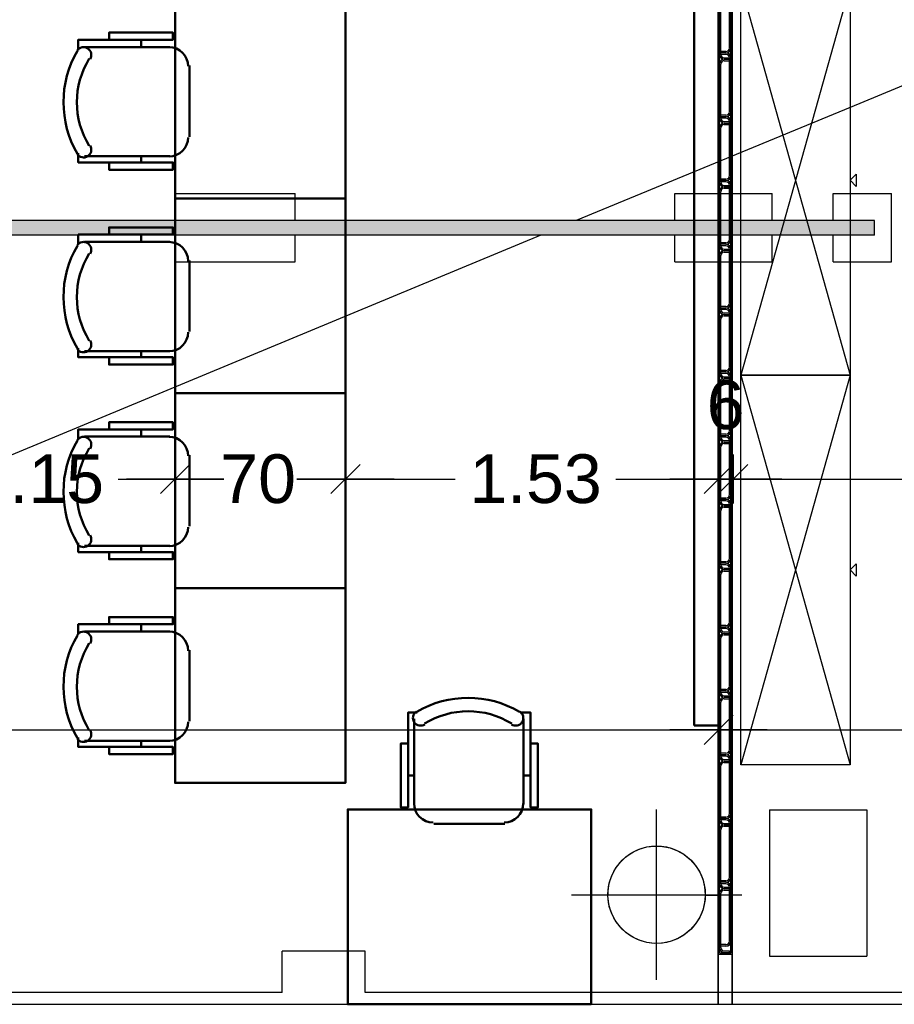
# Model space of a CAD drawing. Header units: metres. Extents: x -1 to 438, y -6 to 57.
# Tile 6 of 31: x 403.22 to 406.81, y 13.2 to 17.24. Entities that reach past the tile are written whole.
import ezdxf

# ---------------------------------------------------------------- set-up
doc = ezdxf.new("R2010")
doc.units = ezdxf.units.M
doc.header["$PDMODE"] = 65
doc.linetypes.add('CONTINUA', pattern=[0])
for name, color, linetype, lineweight in [('PB COTES', 7, 'CONTINUA', 25), ('PB LOCALS', 7, 'CONTINUA', 25), ('PB MOBLES', 7, 'CONTINUA', 25), ('PB MURS++', 7, 'CONTINUA', 25), ('PSC MURS ACTUAL', 7, 'CONTINUA', 25)]:
    doc.layers.add(name, color=color, linetype=linetype, lineweight=lineweight)
doc.styles.add('ARIAL', font='arial.ttf')
doc.dimstyles.new('DIMSTYLE_4', dxfattribs={"dimtxt": 0.2, "dimasz": 0.2, "dimexe": 0, "dimexo": 1e-06, "dimgap": 0.1, "dimtad": 0, "dimdec": 0, "dimlfac": 100, "dimrnd": 1, "dimzin": 4, "dimdsep": 46, "dimtxsty": 'ARIAL', "dimblk1": 'ALL_ML_STRICH', "dimblk2": 'ALL_ML_STRICH', "dimsah": 1, "dimcen": 0, "dimse1": 1, "dimse2": 1, "dimclrd": 2, "dimclre": 2, "dimclrt": 2, "dimadec": 0, "dimazin": 0, "dimtfac": 1, "dimtdec": 0, "dimtix": 1, "dimtmove": 2, "dimatfit": 3, "dimfxl": 0, "dimtzin": 0, "dimlwd": 0, "dimlwe": 35, "dimarcsym": 0})
doc.dimstyles.new('DIMSTYLE_5', dxfattribs={"dimtxt": 0.2, "dimasz": 0.2, "dimexe": 0, "dimexo": 1e-06, "dimgap": 0.1, "dimtad": 0, "dimrnd": 0.01, "dimzin": 4, "dimdsep": 46, "dimtxsty": 'ARIAL', "dimblk1": 'ALL_ML_STRICH', "dimblk2": 'ALL_ML_STRICH', "dimsah": 1, "dimcen": 0, "dimse1": 1, "dimse2": 1, "dimclrd": 2, "dimclre": 2, "dimclrt": 2, "dimadec": 0, "dimazin": 0, "dimtfac": 1, "dimtdec": 0, "dimtix": 1, "dimtmove": 2, "dimatfit": 3, "dimfxl": 0, "dimtzin": 0, "dimlwd": 0, "dimlwe": 35, "dimarcsym": 0})
doc.dimstyles.new('DIMSTYLE_7', dxfattribs={"dimtxt": 0.2, "dimasz": 0.2, "dimexe": 0, "dimexo": 1e-06, "dimgap": 0.1, "dimtad": 2, "dimdec": 0, "dimlfac": 100, "dimrnd": 1, "dimzin": 4, "dimdsep": 46, "dimtxsty": 'ARIAL', "dimblk1": 'ALL_ML_STRICH', "dimblk2": 'ALL_ML_STRICH', "dimsah": 1, "dimcen": 0, "dimse1": 1, "dimse2": 1, "dimclrd": 2, "dimclre": 2, "dimclrt": 2, "dimadec": 0, "dimazin": 0, "dimtfac": 1, "dimtdec": 0, "dimtix": 1, "dimtmove": 2, "dimatfit": 3, "dimfxl": 0, "dimtvp": 1.2, "dimtzin": 0, "dimlwd": 0, "dimlwe": 35, "dimarcsym": 0})

# ---------------------------------------------------------------- blocks, each defined once
blk = doc.blocks.new('OBJETO_COMPLEJO_1')
at = {"layer": 'PB MOBLES', "color": 202, "linetype": 'CONTINUA', "lineweight": 50, "transparency": 33554687}
for p, q in [((404.8406, 14.0218), (404.8406, 14.3732)), ((405.2893, 14.3732), (405.2893, 14.0218)), ((404.8152, 14.1404), (404.8406, 14.1404)), ((405.319, 14.1404), (405.2893, 14.1404)), ((405.2131, 13.9414), (404.9211, 13.9414))]:
    blk.add_line(p, q, dxfattribs=at)
for points in [[(404.8152, 14.2716), (404.7856, 14.2716), (404.7856, 14.0091), (404.8152, 14.0091), (404.8152, 14.3986), (404.8533, 14.3986)], [(404.8498, 14.403), (404.8449, 14.3989), (404.841, 14.3941), (404.8381, 14.3887), (404.8364, 14.3829), (404.8357, 14.3769), (404.8363, 14.3708), (404.838, 14.3649), (404.8409, 14.3592), (404.845, 14.3543), (404.8497, 14.3503), (404.8551, 14.3474), (404.8609, 14.3456), (404.8669, 14.3449), (404.873, 14.3453), (404.8789, 14.347), (404.8846, 14.3499)], [(405.2398, 14.3499), (405.2455, 14.347), (405.2515, 14.3453), (405.2576, 14.3449), (405.2636, 14.3456), (405.2694, 14.3474), (405.2747, 14.3503), (405.2795, 14.3543), (405.2835, 14.3592), (405.2865, 14.3649), (405.2882, 14.3708), (405.2887, 14.3769), (405.2881, 14.3829), (405.2863, 14.3887), (405.2835, 14.3941), (405.2796, 14.3989), (405.2746, 14.403)], [(405.319, 14.2716), (405.3486, 14.2716), (405.3486, 14.0091), (405.319, 14.0091), (405.319, 14.3986), (405.2766, 14.3986)], [(404.84, 14.0253), (404.8416, 14.0095), (404.8461, 13.9948), (404.8534, 13.9815), (404.8629, 13.9699), (404.8745, 13.9603), (404.8878, 13.9531), (404.9025, 13.9485), (404.9183, 13.9469)], [(405.2104, 13.9469), (405.2262, 13.9485), (405.2409, 13.9531), (405.2542, 13.9603), (405.2658, 13.9699), (405.2753, 13.9815), (405.2826, 13.9948), (405.2871, 14.0095), (405.2887, 14.0253)]]:
    blk.add_lwpolyline(points, dxfattribs=at)
blk.add_lwpolyline([(405.5677, 13.2006), (404.5677, 13.2006), (404.5677, 14.0007), (405.5677, 14.0007), (405.5677, 13.2006)], close=True, dxfattribs=at)
for centre, radius, start, end in [((405.0623, 14.0425), 0.4167, 59.5738, 120.4458), ((405.0623, 14.0636), 0.3405, 58.2581, 121.7649)]:
    blk.add_arc(centre, radius, start, end, dxfattribs=at)
blk = doc.blocks.new('OBJETO_COMPLEJO_6')
at = {"layer": 'PB MOBLES', "color": 202, "linetype": 'CONTINUA', "lineweight": 50, "transparency": 33554687}
for p, q in [((403.7185, 17.1613), (403.7185, 17.1317)), ((403.4857, 17.1317), (403.837, 17.1317)), ((403.9174, 17.0555), (403.9174, 16.7634)), ((403.837, 16.683), (403.4857, 16.683)), ((403.7185, 16.6576), (403.7185, 16.683))]:
    blk.add_line(p, q, dxfattribs=at)
blk.add_lwpolyline([(404.5582, 17.31), (404.5582, 16.51), (403.8582, 16.51), (403.8582, 17.31), (404.5582, 17.31)], close=True, dxfattribs=at)
for points in [[(403.5873, 17.1613), (403.5873, 17.191), (403.8497, 17.191), (403.8497, 17.1613), (403.4603, 17.1613), (403.4603, 17.119)], [(403.509, 17.0822), (403.5119, 17.0879), (403.5135, 17.0938), (403.514, 17.0999), (403.5133, 17.1059), (403.5115, 17.1117), (403.5086, 17.1171), (403.5046, 17.1218), (403.4996, 17.1259), (403.494, 17.1288), (403.488, 17.1305), (403.4819, 17.1311), (403.4759, 17.1304), (403.4701, 17.1287), (403.4647, 17.1258), (403.4599, 17.1219), (403.4559, 17.117)], [(403.9119, 17.0527), (403.9103, 17.0685), (403.9058, 17.0832), (403.8985, 17.0965), (403.889, 17.1081), (403.8774, 17.1177), (403.8641, 17.1249), (403.8494, 17.1295), (403.8336, 17.1311)], [(403.8336, 16.6823), (403.8494, 16.6839), (403.8641, 16.6885), (403.8774, 16.6957), (403.889, 16.7053), (403.8985, 16.7169), (403.9058, 16.7302), (403.9103, 16.7449), (403.9119, 16.7606)], [(403.4559, 16.6922), (403.4599, 16.6872), (403.4647, 16.6833), (403.4701, 16.6805), (403.4759, 16.6787), (403.4819, 16.6781), (403.488, 16.6786), (403.494, 16.6803), (403.4996, 16.6833), (403.5046, 16.6873), (403.5086, 16.6921), (403.5115, 16.6974), (403.5133, 16.7032), (403.514, 16.7092), (403.5135, 16.7153), (403.5119, 16.7213), (403.509, 16.727)], [(403.5873, 16.6576), (403.5873, 16.6279), (403.8497, 16.6279), (403.8497, 16.6576), (403.4603, 16.6576), (403.4603, 16.6957)]]:
    blk.add_lwpolyline(points, dxfattribs=at)
for centre, radius, start, end in [((403.8164, 16.9047), 0.4167, 149.5738, 210.4458), ((403.7952, 16.9047), 0.3405, 148.2581, 211.7649)]:
    blk.add_arc(centre, radius, start, end, dxfattribs=at)
blk = doc.blocks.new('OBJETO_COMPLEJO_7')
at = {"layer": 'PB MOBLES', "color": 202, "linetype": 'CONTINUA', "lineweight": 50, "transparency": 33554687}
for p, q in [((403.7185, 16.3613), (403.7185, 16.3317)), ((403.4857, 16.3317), (403.837, 16.3317)), ((403.9174, 16.2555), (403.9174, 15.9634)), ((403.837, 15.883), (403.4857, 15.883)), ((403.7185, 15.8576), (403.7185, 15.883))]:
    blk.add_line(p, q, dxfattribs=at)
blk.add_lwpolyline([(404.5582, 16.51), (404.5582, 15.71), (403.8582, 15.71), (403.8582, 16.51), (404.5582, 16.51)], close=True, dxfattribs=at)
for points in [[(403.5873, 16.3613), (403.5873, 16.391), (403.8497, 16.391), (403.8497, 16.3613), (403.4603, 16.3613), (403.4603, 16.319)], [(403.509, 16.2822), (403.5119, 16.2879), (403.5135, 16.2938), (403.514, 16.2999), (403.5133, 16.3059), (403.5115, 16.3117), (403.5086, 16.3171), (403.5046, 16.3218), (403.4996, 16.3259), (403.494, 16.3288), (403.488, 16.3305), (403.4819, 16.3311), (403.4759, 16.3304), (403.4701, 16.3287), (403.4647, 16.3258), (403.4599, 16.3219), (403.4559, 16.317)], [(403.9119, 16.2527), (403.9103, 16.2685), (403.9058, 16.2832), (403.8985, 16.2965), (403.889, 16.3081), (403.8774, 16.3177), (403.8641, 16.3249), (403.8494, 16.3295), (403.8336, 16.3311)], [(403.8336, 15.8823), (403.8494, 15.8839), (403.8641, 15.8885), (403.8774, 15.8957), (403.889, 15.9053), (403.8985, 15.9169), (403.9058, 15.9302), (403.9103, 15.9449), (403.9119, 15.9606)], [(403.4559, 15.8922), (403.4599, 15.8872), (403.4647, 15.8833), (403.4701, 15.8805), (403.4759, 15.8787), (403.4819, 15.8781), (403.488, 15.8786), (403.494, 15.8803), (403.4996, 15.8833), (403.5046, 15.8873), (403.5086, 15.8921), (403.5115, 15.8974), (403.5133, 15.9032), (403.514, 15.9092), (403.5135, 15.9153), (403.5119, 15.9213), (403.509, 15.927)], [(403.5873, 15.8576), (403.5873, 15.8279), (403.8497, 15.8279), (403.8497, 15.8576), (403.4603, 15.8576), (403.4603, 15.8957)]]:
    blk.add_lwpolyline(points, dxfattribs=at)
for centre, radius, start, end in [((403.8164, 16.1047), 0.4167, 149.5738, 210.4458), ((403.7952, 16.1047), 0.3405, 148.2581, 211.7649)]:
    blk.add_arc(centre, radius, start, end, dxfattribs=at)
blk = doc.blocks.new('OBJETO_COMPLEJO_8')
at = {"layer": 'PB MOBLES', "color": 202, "linetype": 'CONTINUA', "lineweight": 50, "transparency": 33554687}
for p, q in [((403.4857, 15.5317), (403.837, 15.5317)), ((403.7185, 15.5613), (403.7185, 15.5317)), ((403.9174, 15.4555), (403.9174, 15.1634)), ((403.837, 15.083), (403.4857, 15.083)), ((403.7185, 15.0576), (403.7185, 15.083))]:
    blk.add_line(p, q, dxfattribs=at)
blk.add_lwpolyline([(404.5582, 15.71), (404.5582, 14.91), (403.8582, 14.91), (403.8582, 15.71), (404.5582, 15.71)], close=True, dxfattribs=at)
for points in [[(403.5873, 15.5613), (403.5873, 15.591), (403.8497, 15.591), (403.8497, 15.5613), (403.4603, 15.5613), (403.4603, 15.519)], [(403.509, 15.4822), (403.5119, 15.4879), (403.5135, 15.4938), (403.514, 15.4999), (403.5133, 15.5059), (403.5115, 15.5117), (403.5086, 15.5171), (403.5046, 15.5218), (403.4996, 15.5259), (403.494, 15.5288), (403.488, 15.5305), (403.4819, 15.5311), (403.4759, 15.5304), (403.4701, 15.5287), (403.4647, 15.5258), (403.4599, 15.5219), (403.4559, 15.517)], [(403.9119, 15.4527), (403.9103, 15.4685), (403.9058, 15.4832), (403.8985, 15.4965), (403.889, 15.5081), (403.8774, 15.5177), (403.8641, 15.5249), (403.8494, 15.5295), (403.8336, 15.5311)], [(403.4559, 15.0922), (403.4599, 15.0872), (403.4647, 15.0833), (403.4701, 15.0805), (403.4759, 15.0787), (403.4819, 15.0781), (403.488, 15.0786), (403.494, 15.0803), (403.4996, 15.0833), (403.5046, 15.0873), (403.5086, 15.0921), (403.5115, 15.0974), (403.5133, 15.1032), (403.514, 15.1092), (403.5135, 15.1153), (403.5119, 15.1213), (403.509, 15.127)], [(403.8336, 15.0823), (403.8494, 15.0839), (403.8641, 15.0885), (403.8774, 15.0957), (403.889, 15.1053), (403.8985, 15.1169), (403.9058, 15.1302), (403.9103, 15.1449), (403.9119, 15.1606)], [(403.5873, 15.0576), (403.5873, 15.0279), (403.8497, 15.0279), (403.8497, 15.0576), (403.4603, 15.0576), (403.4603, 15.0957)]]:
    blk.add_lwpolyline(points, dxfattribs=at)
for centre, radius, start, end in [((403.8164, 15.3047), 0.4167, 149.5738, 210.4458), ((403.7952, 15.3047), 0.3405, 148.2581, 211.7649)]:
    blk.add_arc(centre, radius, start, end, dxfattribs=at)
blk = doc.blocks.new('OBJETO_COMPLEJO_9')
at = {"layer": 'PB MOBLES', "color": 202, "linetype": 'CONTINUA', "lineweight": 50, "transparency": 33554687}
for p, q in [((403.7185, 14.7613), (403.7185, 14.7317)), ((403.4857, 14.7317), (403.837, 14.7317)), ((403.9174, 14.6555), (403.9174, 14.3634)), ((403.837, 14.283), (403.4857, 14.283)), ((403.7185, 14.2576), (403.7185, 14.283))]:
    blk.add_line(p, q, dxfattribs=at)
blk.add_lwpolyline([(404.5582, 14.91), (404.5582, 14.11), (403.8582, 14.11), (403.8582, 14.91), (404.5582, 14.91)], close=True, dxfattribs=at)
for points in [[(403.5873, 14.7613), (403.5873, 14.791), (403.8497, 14.791), (403.8497, 14.7613), (403.4603, 14.7613), (403.4603, 14.719)], [(403.509, 14.6822), (403.5119, 14.6879), (403.5135, 14.6938), (403.514, 14.6999), (403.5133, 14.7059), (403.5115, 14.7117), (403.5086, 14.7171), (403.5046, 14.7218), (403.4996, 14.7259), (403.494, 14.7288), (403.488, 14.7305), (403.4819, 14.7311), (403.4759, 14.7304), (403.4701, 14.7287), (403.4647, 14.7258), (403.4599, 14.7219), (403.4559, 14.717)], [(403.9119, 14.6527), (403.9103, 14.6685), (403.9058, 14.6832), (403.8985, 14.6965), (403.889, 14.7081), (403.8774, 14.7177), (403.8641, 14.7249), (403.8494, 14.7295), (403.8336, 14.7311)], [(403.8336, 14.2823), (403.8494, 14.2839), (403.8641, 14.2885), (403.8774, 14.2957), (403.889, 14.3053), (403.8985, 14.3169), (403.9058, 14.3302), (403.9103, 14.3449), (403.9119, 14.3606)], [(403.4559, 14.2922), (403.4599, 14.2872), (403.4647, 14.2833), (403.4701, 14.2805), (403.4759, 14.2787), (403.4819, 14.2781), (403.488, 14.2786), (403.494, 14.2803), (403.4996, 14.2833), (403.5046, 14.2873), (403.5086, 14.2921), (403.5115, 14.2974), (403.5133, 14.3032), (403.514, 14.3092), (403.5135, 14.3153), (403.5119, 14.3213), (403.509, 14.327)], [(403.5873, 14.2576), (403.5873, 14.2279), (403.8497, 14.2279), (403.8497, 14.2576), (403.4603, 14.2576), (403.4603, 14.2957)]]:
    blk.add_lwpolyline(points, dxfattribs=at)
for centre, radius, start, end in [((403.8164, 14.5047), 0.4167, 149.5738, 210.4458), ((403.7952, 14.5047), 0.3405, 148.2581, 211.7649)]:
    blk.add_arc(centre, radius, start, end, dxfattribs=at)
blk = doc.blocks.new('ALL_ML_STRICH')
at = {"color": 0, "linetype": 'ByBlock', "lineweight": -2}
for p, q in [((0, -0.5), (0, 0.5)), ((-0.3, -0.3), (0.3, 0.3)), ((-1, 0), (0.5, 0))]:
    blk.add_line(p, q, dxfattribs=at)
blk = doc.blocks.new('*D140')
at = {"layer": 'DEFPOINTS', "color": 2, "linetype": 'CONTINUA', "lineweight": 35, "transparency": 33554687}
for p in [(398.9264, 14.3274), (398.9264, 13.2006), (406.0913, 13.2006)]:
    blk.add_point(p, dxfattribs=at)
at = {"layer": 'PB COTES', "color": 2, "linetype": 'CONTINUA', "lineweight": -2, "transparency": 33554687}
for p, q in [((398.9264, 14.3274), (402.1934, 14.3274)), ((402.8534, 14.3274), (406.0913, 14.3274))]:
    blk.add_line(p, q, dxfattribs=at)
at = {"layer": 'PB COTES', "color": 2, "linetype": 'CONTINUA', "lineweight": 35, "transparency": 33554687, "xscale": 0.2, "yscale": 0.2, "zscale": 0.2, "rotation": 180}
blk.add_blockref('ALL_ML_STRICH', (398.9264, 14.3274), dxfattribs=at)
at = {"layer": 'PB COTES', "color": 2, "linetype": 'CONTINUA', "lineweight": 35, "transparency": 33554687, "xscale": 0.2, "yscale": 0.2, "zscale": 0.2}
blk.add_blockref('ALL_ML_STRICH', (406.0913, 14.3274), dxfattribs=at)
at = {"layer": 'PB COTES', "color": 2, "linetype": 'CONTINUA', "lineweight": 35, "transparency": 33554687, "insert": (402.5234, 14.3274), "char_height": 0.2, "width": 0.8, "attachment_point": 5, "style": 'ARIAL'}
blk.add_mtext('\\A1;{\\A1;{7.16\\H0.132000;\\S^ ;}}', dxfattribs=at)
blk = doc.blocks.new('*D141')
at = {"layer": 'DEFPOINTS', "color": 2, "linetype": 'CONTINUA', "lineweight": 35, "transparency": 33554687}
for p in [(406.0913, 14.3274), (406.0913, 13.2006), (410.2764, 13.2006)]:
    blk.add_point(p, dxfattribs=at)
at = {"layer": 'PB COTES', "color": 2, "linetype": 'CONTINUA', "lineweight": -2, "transparency": 33554687}
for p, q in [((406.0913, 14.3274), (407.8681, 14.3274)), ((408.5281, 14.3274), (410.2764, 14.3274))]:
    blk.add_line(p, q, dxfattribs=at)
at = {"layer": 'PB COTES', "color": 2, "linetype": 'CONTINUA', "lineweight": 35, "transparency": 33554687, "xscale": 0.2, "yscale": 0.2, "zscale": 0.2, "rotation": 180}
blk.add_blockref('ALL_ML_STRICH', (406.0913, 14.3274), dxfattribs=at)
at = {"layer": 'PB COTES', "color": 2, "linetype": 'CONTINUA', "lineweight": 35, "transparency": 33554687, "xscale": 0.2, "yscale": 0.2, "zscale": 0.2}
blk.add_blockref('ALL_ML_STRICH', (410.2764, 14.3274), dxfattribs=at)
at = {"layer": 'PB COTES', "color": 2, "linetype": 'CONTINUA', "lineweight": 35, "transparency": 33554687, "insert": (408.1981, 14.3274), "char_height": 0.2, "width": 0.8, "attachment_point": 5, "style": 'ARIAL'}
blk.add_mtext('\\A1;{\\A1;{4.19\\H0.132000;\\S^ ;}}', dxfattribs=at)
blk = doc.blocks.new('*D167')
at = {"layer": 'DEFPOINTS', "color": 2, "linetype": 'CONTINUA', "lineweight": 35, "transparency": 33554687}
for p in [(402.7032, 15.3577), (402.7032, 15.14), (403.8582, 15.14)]:
    blk.add_point(p, dxfattribs=at)
at = {"layer": 'PB COTES', "color": 2, "linetype": 'CONTINUA', "lineweight": -2, "transparency": 33554687}
for p, q in [((402.7032, 15.3577), (402.9644, 15.3577)), ((403.6244, 15.3577), (403.8582, 15.3577))]:
    blk.add_line(p, q, dxfattribs=at)
at = {"layer": 'PB COTES', "color": 2, "linetype": 'CONTINUA', "lineweight": 35, "transparency": 33554687, "xscale": 0.2, "yscale": 0.2, "zscale": 0.2, "rotation": 180}
blk.add_blockref('ALL_ML_STRICH', (402.7032, 15.3577), dxfattribs=at)
at = {"layer": 'PB COTES', "color": 2, "linetype": 'CONTINUA', "lineweight": 35, "transparency": 33554687, "xscale": 0.2, "yscale": 0.2, "zscale": 0.2}
blk.add_blockref('ALL_ML_STRICH', (403.8582, 15.3577), dxfattribs=at)
at = {"layer": 'PB COTES', "color": 2, "linetype": 'CONTINUA', "lineweight": 35, "transparency": 33554687, "insert": (403.2944, 15.3577), "char_height": 0.2, "width": 0.8, "attachment_point": 5, "style": 'ARIAL'}
blk.add_mtext('\\A1;{\\A1;{1.15\\H0.132000;\\S^ ;}}', dxfattribs=at)
blk = doc.blocks.new('*D168')
at = {"layer": 'DEFPOINTS', "color": 2, "linetype": 'CONTINUA', "lineweight": 35, "transparency": 33554687}
for p in [(403.8582, 15.3577), (403.8582, 15.14), (404.5582, 15.14)]:
    blk.add_point(p, dxfattribs=at)
at = {"layer": 'PB COTES', "color": 2, "linetype": 'CONTINUA', "lineweight": -2, "transparency": 33554687}
for p, q in [((403.8582, 15.3577), (404.0095, 15.3577)), ((404.3895, 15.3577), (404.5582, 15.3577))]:
    blk.add_line(p, q, dxfattribs=at)
at = {"layer": 'PB COTES', "color": 2, "linetype": 'CONTINUA', "lineweight": 35, "transparency": 33554687, "xscale": 0.2, "yscale": 0.2, "zscale": 0.2, "rotation": 180}
blk.add_blockref('ALL_ML_STRICH', (403.8582, 15.3577), dxfattribs=at)
at = {"layer": 'PB COTES', "color": 2, "linetype": 'CONTINUA', "lineweight": 35, "transparency": 33554687, "xscale": 0.2, "yscale": 0.2, "zscale": 0.2}
blk.add_blockref('ALL_ML_STRICH', (404.5582, 15.3577), dxfattribs=at)
at = {"layer": 'PB COTES', "color": 2, "linetype": 'CONTINUA', "lineweight": 35, "transparency": 33554687, "insert": (404.1995, 15.3577), "char_height": 0.2, "width": 0.4, "attachment_point": 5, "style": 'ARIAL'}
blk.add_mtext('\\A1;{70}', dxfattribs=at)
blk = doc.blocks.new('*D169')
at = {"layer": 'DEFPOINTS', "color": 2, "linetype": 'CONTINUA', "lineweight": 35, "transparency": 33554687}
for p in [(406.0913, 17.2043), (404.5582, 15.3577), (404.5582, 15.14)]:
    blk.add_point(p, dxfattribs=at)
at = {"layer": 'PB COTES', "color": 2, "linetype": 'CONTINUA', "lineweight": -2, "transparency": 33554687}
for p, q in [((404.5582, 15.3577), (405.0092, 15.3577)), ((405.6692, 15.3577), (406.0913, 15.3577))]:
    blk.add_line(p, q, dxfattribs=at)
at = {"layer": 'PB COTES', "color": 2, "linetype": 'CONTINUA', "lineweight": 35, "transparency": 33554687, "xscale": 0.2, "yscale": 0.2, "zscale": 0.2, "rotation": 180}
blk.add_blockref('ALL_ML_STRICH', (404.5582, 15.3577), dxfattribs=at)
at = {"layer": 'PB COTES', "color": 2, "linetype": 'CONTINUA', "lineweight": 35, "transparency": 33554687, "xscale": 0.2, "yscale": 0.2, "zscale": 0.2}
blk.add_blockref('ALL_ML_STRICH', (406.0913, 15.3577), dxfattribs=at)
at = {"layer": 'PB COTES', "color": 2, "linetype": 'CONTINUA', "lineweight": 35, "transparency": 33554687, "insert": (405.3392, 15.3577), "char_height": 0.2, "width": 0.8, "attachment_point": 5, "style": 'ARIAL'}
blk.add_mtext('\\A1;{\\A1;{1.53\\H0.132000;\\S^ ;}}', dxfattribs=at)
blk = doc.blocks.new('*D170')
at = {"layer": 'DEFPOINTS', "color": 2, "linetype": 'CONTINUA', "lineweight": 35, "transparency": 33554687}
for p in [(406.0913, 17.2043), (406.0913, 15.3577), (406.1513, 13.5717)]:
    blk.add_point(p, dxfattribs=at)
at = {"layer": 'PB COTES', "color": 2, "linetype": 'CONTINUA', "lineweight": -2, "transparency": 33554687}
blk.add_line((406.0913, 15.3577), (406.1513, 15.3577), dxfattribs=at)
at = {"layer": 'PB COTES', "color": 2, "linetype": 'CONTINUA', "lineweight": 35, "transparency": 33554687, "xscale": 0.2, "yscale": 0.2, "zscale": 0.2}
blk.add_blockref('ALL_ML_STRICH', (406.1513, 15.3577), dxfattribs=at)
at = {"layer": 'PB COTES', "color": 2, "linetype": 'CONTINUA', "lineweight": 35, "transparency": 33554687, "xscale": 0.2, "yscale": 0.2, "zscale": 0.2, "rotation": 180}
blk.add_blockref('ALL_ML_STRICH', (406.0913, 15.3577), dxfattribs=at)
at = {"layer": 'PB COTES', "color": 2, "linetype": 'CONTINUA', "lineweight": 35, "transparency": 33554687, "insert": (406.12, 15.6611), "char_height": 0.2, "width": 0.2, "attachment_point": 5, "style": 'ARIAL'}
blk.add_mtext('\\A1;{6}', dxfattribs=at)
blk = doc.blocks.new('*D171')
at = {"layer": 'DEFPOINTS', "color": 2, "linetype": 'CONTINUA', "lineweight": 35, "transparency": 33554687}
for p in [(410.2764, 16.6826), (406.1513, 15.3577), (406.1513, 13.5717)]:
    blk.add_point(p, dxfattribs=at)
at = {"layer": 'PB COTES', "color": 2, "linetype": 'CONTINUA', "lineweight": -2, "transparency": 33554687}
for p, q in [((406.1513, 15.3577), (407.8983, 15.3577)), ((408.5583, 15.3577), (410.2764, 15.3577))]:
    blk.add_line(p, q, dxfattribs=at)
at = {"layer": 'PB COTES', "color": 2, "linetype": 'CONTINUA', "lineweight": 35, "transparency": 33554687, "xscale": 0.2, "yscale": 0.2, "zscale": 0.2, "rotation": 180}
blk.add_blockref('ALL_ML_STRICH', (406.1513, 15.3577), dxfattribs=at)
at = {"layer": 'PB COTES', "color": 2, "linetype": 'CONTINUA', "lineweight": 35, "transparency": 33554687, "xscale": 0.2, "yscale": 0.2, "zscale": 0.2}
blk.add_blockref('ALL_ML_STRICH', (410.2764, 15.3577), dxfattribs=at)
at = {"layer": 'PB COTES', "color": 2, "linetype": 'CONTINUA', "lineweight": 35, "transparency": 33554687, "insert": (408.2283, 15.3577), "char_height": 0.2, "width": 0.8, "attachment_point": 5, "style": 'ARIAL'}
blk.add_mtext('\\A1;{\\A1;{4.13\\H0.132000;\\S^ ;}}', dxfattribs=at)

msp = doc.modelspace()

# ---------------------------------------------------------------- hatches: boundary and pattern name
at = {"layer": 'PSC MURS ACTUAL', "transparency": 33554687}
msp.add_hatch(color=41, dxfattribs=at).paths.add_polyline_path([(406.45468, 25.19859), (400.49581, 25.19859), (398.74487, 16.35959), (406.73134, 16.35959), (406.73134, 16.41959), (398.81807, 16.41959), (400.54513, 25.13859), (406.45468, 25.13859)])

# ---------------------------------------------------------------- linework, layer by layer
at = {"layer": 'PB LOCALS', "color": 7, "linetype": 'CONTINUA', "lineweight": 25, "transparency": 33554687}
for p, q in [((406.08945, 13.65078), (406.08945, 19.21491)), ((406.14645, 19.20854), (406.14645, 13.20078)), ((405.73645, 13.82398), (405.76553, 13.83778)), ((405.76553, 13.83778), (405.79644, 13.84674)), ((405.79644, 13.84674), (405.8284, 13.85062)), ((405.8284, 13.85062), (405.86056, 13.84932)), ((405.86056, 13.84932), (405.89209, 13.84288)), ((405.89209, 13.84288), (405.92219, 13.83147)), ((405.92219, 13.83147), (405.95006, 13.81538)), ((405.68675, 13.7834), (405.70996, 13.8057)), ((405.70996, 13.8057), (405.73645, 13.82398)), ((405.95006, 13.81538), (405.97499, 13.79502)), ((405.97499, 13.79502), (405.99634, 13.77093)), ((405.65245, 13.72917), (405.66741, 13.75767)), ((405.66741, 13.75767), (405.68675, 13.7834)), ((405.99634, 13.77093), (406.01354, 13.74372)), ((405.64226, 13.69864), (405.65245, 13.72917)), ((406.01354, 13.74372), (406.02616, 13.71411)), ((406.02616, 13.71411), (406.03386, 13.68286)), ((405.6371, 13.66687), (405.64226, 13.69864)), ((405.6371, 13.65078), (405.6371, 13.66687)), ((406.03386, 13.68286), (406.03645, 13.65078)), ((405.6366, 13.64302), (405.6366, 13.65078)), ((405.6366, 13.65078), (405.6371, 13.65078)), ((405.6371, 13.63662), (405.6366, 13.64302)), ((405.63725, 13.63469), (405.6371, 13.63662)), ((405.64226, 13.60292), (405.6371, 13.63469)), ((405.6371, 13.63469), (405.63725, 13.63469)), ((406.03609, 13.64638), (406.03386, 13.6187)), ((406.08945, 13.64794), (406.03609, 13.64638)), ((406.03645, 13.65078), (406.08945, 13.65078)), ((406.08945, 13.20078), (406.08945, 13.64794)), ((405.65245, 13.57239), (405.64226, 13.60292)), ((406.02616, 13.58745), (406.01354, 13.55783)), ((406.03386, 13.6187), (406.02616, 13.58745)), ((405.66741, 13.54389), (405.65245, 13.57239)), ((406.01354, 13.55783), (405.99634, 13.53063)), ((405.68675, 13.51815), (405.66741, 13.54389)), ((405.70996, 13.49586), (405.68675, 13.51815)), ((405.97499, 13.50654), (405.95006, 13.48618)), ((405.99634, 13.53063), (405.97499, 13.50654)), ((405.73645, 13.47757), (405.70996, 13.49586)), ((405.76553, 13.46378), (405.73645, 13.47757)), ((405.92219, 13.47009), (405.89209, 13.45868)), ((405.95006, 13.48618), (405.92219, 13.47009)), ((405.79644, 13.45482), (405.76553, 13.46378)), ((405.8284, 13.45094), (405.79644, 13.45482)), ((405.86056, 13.45224), (405.8284, 13.45094)), ((405.89209, 13.45868), (405.86056, 13.45224)), ((398.92645, 13.20078), (406.08945, 13.20078)), ((406.14645, 13.20078), (410.27645, 13.20078))]:
    msp.add_line(p, q, dxfattribs=at)
at = {"layer": 'PB MOBLES', "linetype": 'CONTINUA', "transparency": 33554687}
for p, q in [((406.18205, 17.38438), (406.63205, 15.78438)), ((406.18205, 15.78438), (406.63205, 14.18438))]:
    msp.add_line(p, q, dxfattribs=at)
at = {"layer": 'PB MOBLES', "transparency": 33554687}
for p, q in [((406.63205, 17.38438), (406.18205, 15.78438)), ((406.63205, 15.78438), (406.18205, 14.18438)), ((406.30032, 13.99882), (406.30032, 13.39882)), ((406.30032, 13.99882), (406.70032, 13.99882)), ((406.70032, 13.99882), (406.70032, 13.39882)), ((406.30032, 13.39882), (406.70032, 13.39882))]:
    msp.add_line(p, q, dxfattribs=at)
at = {"layer": 'PB MOBLES', "color": 202, "linetype": 'CONTINUA', "lineweight": 50, "transparency": 33554687}
for p, q in [((405.99127, 14.34586), (405.99127, 17.33565)), ((406.09127, 14.34586), (405.99127, 14.34586))]:
    msp.add_line(p, q, dxfattribs=at)
at = {"layer": 'PB MOBLES', "color": 180, "linetype": 'CONTINUA', "transparency": 33554687}
for points in [[(406.63205, 17.38438), (406.63205, 15.78438), (406.18205, 15.78438), (406.18205, 17.38438), (406.63205, 17.38438)], [(406.63205, 16.58438), (406.65705, 16.60938), (406.65705, 16.55938), (406.63205, 16.58438)], [(406.63205, 15.78438), (406.63205, 14.18438), (406.18205, 14.18438), (406.18205, 15.78438), (406.63205, 15.78438)], [(406.63205, 14.98438), (406.65705, 15.00938), (406.65705, 14.95938), (406.63205, 14.98438)]]:
    msp.add_lwpolyline(points, close=True, dxfattribs=at)
at = {"layer": 'PB MURS++', "color": 7, "linetype": 'CONTINUA', "lineweight": 25, "transparency": 33554687}
for p, q in [((406.08945, 13.20078), (406.08945, 19.21658)), ((406.14645, 13.20078), (406.14645, 19.20854)), ((406.09445, 13.4115), (406.09445, 19.20354)), ((406.14145, 13.4115), (406.14145, 19.20354)), ((405.83645, 13.30078), (405.83645, 14.00078)), ((405.48645, 13.65078), (406.18645, 13.65078)), ((406.08945, 13.4365), (406.09445, 13.4365)), ((406.08945, 13.43251), (406.08945, 13.20078)), ((406.14145, 13.4365), (406.14645, 13.4365)), ((406.14645, 13.43251), (406.14645, 13.20078)), ((406.08945, 13.4065), (406.14645, 13.4065)), ((406.09445, 13.4115), (406.14145, 13.4115)), ((391.69645, 13.20078), (410.27645, 13.20078))]:
    msp.add_line(p, q, dxfattribs=at)
at = {"layer": 'PB MURS++', "color": 180, "transparency": 33554687}
for p, q in [((406.13545, 17.12754), (406.13545, 17.34954)), ((406.14145, 17.12754), (406.14145, 17.34954)), ((406.09445, 17.10154), (406.09445, 17.32354)), ((406.10045, 17.10154), (406.10045, 17.32354)), ((406.10045, 17.10754), (406.10045, 17.11354)), ((406.12145, 17.11354), (406.10045, 17.11354)), ((406.12145, 17.10754), (406.10045, 17.10754)), ((406.10045, 17.10154), (406.10045, 17.10754)), ((406.12145, 17.10754), (406.10045, 17.10754)), ((406.12145, 17.10154), (406.10045, 17.10154)), ((406.11445, 17.08754), (406.13545, 17.08754)), ((406.11445, 17.08154), (406.13545, 17.08154)), ((406.11445, 17.08154), (406.13545, 17.08154)), ((406.11445, 17.07554), (406.13545, 17.07554)), ((406.13545, 17.08154), (406.13545, 17.08754)), ((406.13545, 16.86554), (406.13545, 17.08754)), ((406.13545, 17.07554), (406.13545, 17.08154)), ((406.14145, 16.86554), (406.14145, 17.08754)), ((406.09445, 16.83954), (406.09445, 17.06154)), ((406.10045, 16.83954), (406.10045, 17.06154)), ((406.10045, 16.84554), (406.10045, 16.85154)), ((406.12145, 16.85154), (406.10045, 16.85154)), ((406.12145, 16.84554), (406.10045, 16.84554)), ((406.10045, 16.83954), (406.10045, 16.84554)), ((406.12145, 16.84554), (406.10045, 16.84554)), ((406.12145, 16.83954), (406.10045, 16.83954)), ((406.11445, 16.82554), (406.13545, 16.82554)), ((406.13545, 16.81954), (406.13545, 16.82554)), ((406.13545, 16.60354), (406.13545, 16.82554)), ((406.14145, 16.60354), (406.14145, 16.82554)), ((406.09445, 16.57754), (406.09445, 16.79954)), ((406.10045, 16.57754), (406.10045, 16.79954)), ((406.11445, 16.81954), (406.13545, 16.81954)), ((406.11445, 16.81954), (406.13545, 16.81954)), ((406.11445, 16.81354), (406.13545, 16.81354)), ((406.13545, 16.81354), (406.13545, 16.81954)), ((406.10045, 16.58354), (406.10045, 16.58954)), ((406.12145, 16.58954), (406.10045, 16.58954)), ((406.12145, 16.58354), (406.10045, 16.58354)), ((406.10045, 16.57754), (406.10045, 16.58354)), ((406.12145, 16.58354), (406.10045, 16.58354)), ((406.12145, 16.57754), (406.10045, 16.57754)), ((406.09445, 16.31554), (406.09445, 16.53754)), ((406.10045, 16.31554), (406.10045, 16.53754)), ((406.11445, 16.56354), (406.13545, 16.56354)), ((406.11445, 16.55754), (406.13545, 16.55754)), ((406.11445, 16.55754), (406.13545, 16.55754)), ((406.11445, 16.55154), (406.13545, 16.55154)), ((406.13545, 16.55754), (406.13545, 16.56354)), ((406.13545, 16.34154), (406.13545, 16.56354)), ((406.13545, 16.55154), (406.13545, 16.55754)), ((406.14145, 16.34154), (406.14145, 16.56354)), ((406.10045, 16.32154), (406.10045, 16.32754)), ((406.12145, 16.32754), (406.10045, 16.32754)), ((406.12145, 16.32154), (406.10045, 16.32154)), ((406.10045, 16.31554), (406.10045, 16.32154)), ((406.12145, 16.32154), (406.10045, 16.32154)), ((406.12145, 16.31554), (406.10045, 16.31554)), ((406.11445, 16.30154), (406.13545, 16.30154)), ((406.11445, 16.29554), (406.13545, 16.29554)), ((406.11445, 16.29554), (406.13545, 16.29554)), ((406.13545, 16.29554), (406.13545, 16.30154)), ((406.13545, 16.07954), (406.13545, 16.30154)), ((406.13545, 16.28954), (406.13545, 16.29554)), ((406.14145, 16.07954), (406.14145, 16.30154)), ((406.09445, 16.05354), (406.09445, 16.27554)), ((406.10045, 16.05354), (406.10045, 16.27554)), ((406.11445, 16.28954), (406.13545, 16.28954)), ((406.10045, 16.05954), (406.10045, 16.06554)), ((406.12145, 16.06554), (406.10045, 16.06554)), ((406.12145, 16.05954), (406.10045, 16.05954)), ((406.10045, 16.05354), (406.10045, 16.05954)), ((406.12145, 16.05954), (406.10045, 16.05954)), ((406.12145, 16.05354), (406.10045, 16.05354)), ((406.09445, 15.79154), (406.09445, 16.01354)), ((406.10045, 15.79154), (406.10045, 16.01354)), ((406.11445, 16.03954), (406.13545, 16.03954)), ((406.11445, 16.03354), (406.13545, 16.03354)), ((406.11445, 16.03354), (406.13545, 16.03354)), ((406.11445, 16.02754), (406.13545, 16.02754)), ((406.13545, 16.03354), (406.13545, 16.03954)), ((406.13545, 15.81754), (406.13545, 16.03954)), ((406.13545, 16.02754), (406.13545, 16.03354)), ((406.14145, 15.81754), (406.14145, 16.03954)), ((406.10045, 15.79754), (406.10045, 15.80354)), ((406.12145, 15.80354), (406.10045, 15.80354)), ((406.12145, 15.79754), (406.10045, 15.79754)), ((406.10045, 15.79154), (406.10045, 15.79754)), ((406.12145, 15.79754), (406.10045, 15.79754)), ((406.12145, 15.79154), (406.10045, 15.79154)), ((406.11445, 15.77754), (406.13545, 15.77754)), ((406.11445, 15.77154), (406.13545, 15.77154)), ((406.11445, 15.77154), (406.13545, 15.77154)), ((406.13545, 15.77154), (406.13545, 15.77754)), ((406.13545, 15.55554), (406.13545, 15.77754)), ((406.13545, 15.76554), (406.13545, 15.77154)), ((406.14145, 15.55554), (406.14145, 15.77754)), ((406.09445, 15.52954), (406.09445, 15.75154)), ((406.10045, 15.52954), (406.10045, 15.75154)), ((406.11445, 15.76554), (406.13545, 15.76554)), ((406.10045, 15.53554), (406.10045, 15.54154)), ((406.12145, 15.54154), (406.10045, 15.54154)), ((406.12145, 15.53554), (406.10045, 15.53554)), ((406.10045, 15.52954), (406.10045, 15.53554)), ((406.12145, 15.53554), (406.10045, 15.53554)), ((406.12145, 15.52954), (406.10045, 15.52954)), ((406.09445, 15.26754), (406.09445, 15.48954)), ((406.10045, 15.26754), (406.10045, 15.48954)), ((406.11445, 15.51554), (406.13545, 15.51554)), ((406.11445, 15.50954), (406.13545, 15.50954)), ((406.11445, 15.50954), (406.13545, 15.50954)), ((406.11445, 15.50354), (406.13545, 15.50354)), ((406.13545, 15.50954), (406.13545, 15.51554)), ((406.13545, 15.29354), (406.13545, 15.51554)), ((406.13545, 15.50354), (406.13545, 15.50954)), ((406.14145, 15.29354), (406.14145, 15.51554)), ((406.10045, 15.27354), (406.10045, 15.27954)), ((406.12145, 15.27954), (406.10045, 15.27954)), ((406.12145, 15.27354), (406.10045, 15.27354)), ((406.10045, 15.26754), (406.10045, 15.27354)), ((406.12145, 15.27354), (406.10045, 15.27354)), ((406.12145, 15.26754), (406.10045, 15.26754)), ((406.11445, 15.25354), (406.13545, 15.25354)), ((406.11445, 15.24754), (406.13545, 15.24754)), ((406.11445, 15.24754), (406.13545, 15.24754)), ((406.13545, 15.24754), (406.13545, 15.25354)), ((406.13545, 15.03154), (406.13545, 15.25354)), ((406.13545, 15.24154), (406.13545, 15.24754)), ((406.14145, 15.03154), (406.14145, 15.25354)), ((406.09445, 15.00554), (406.09445, 15.22754)), ((406.10045, 15.00554), (406.10045, 15.22754)), ((406.11445, 15.24154), (406.13545, 15.24154)), ((406.10045, 15.01154), (406.10045, 15.01754)), ((406.12145, 15.01754), (406.10045, 15.01754)), ((406.12145, 15.01154), (406.10045, 15.01154)), ((406.10045, 15.00554), (406.10045, 15.01154)), ((406.12145, 15.01154), (406.10045, 15.01154)), ((406.12145, 15.00554), (406.10045, 15.00554)), ((406.09445, 14.74354), (406.09445, 14.96554)), ((406.10045, 14.74354), (406.10045, 14.96554)), ((406.11445, 14.99154), (406.13545, 14.99154)), ((406.11445, 14.98554), (406.13545, 14.98554)), ((406.11445, 14.98554), (406.13545, 14.98554)), ((406.11445, 14.97954), (406.13545, 14.97954)), ((406.13545, 14.98554), (406.13545, 14.99154)), ((406.13545, 14.76954), (406.13545, 14.99154)), ((406.13545, 14.97954), (406.13545, 14.98554)), ((406.14145, 14.76954), (406.14145, 14.99154)), ((406.10045, 14.74954), (406.10045, 14.75554)), ((406.12145, 14.75554), (406.10045, 14.75554)), ((406.12145, 14.74954), (406.10045, 14.74954)), ((406.10045, 14.74354), (406.10045, 14.74954)), ((406.12145, 14.74954), (406.10045, 14.74954)), ((406.12145, 14.74354), (406.10045, 14.74354)), ((406.11445, 14.72954), (406.13545, 14.72954)), ((406.11445, 14.72354), (406.13545, 14.72354)), ((406.11445, 14.72354), (406.13545, 14.72354)), ((406.11445, 14.71754), (406.13545, 14.71754)), ((406.13545, 14.72354), (406.13545, 14.72954)), ((406.13545, 14.50754), (406.13545, 14.72954)), ((406.13545, 14.71754), (406.13545, 14.72354)), ((406.14145, 14.50754), (406.14145, 14.72954)), ((406.09445, 14.48154), (406.09445, 14.70354)), ((406.10045, 14.48154), (406.10045, 14.70354)), ((406.10045, 14.48754), (406.10045, 14.49354)), ((406.12145, 14.49354), (406.10045, 14.49354)), ((406.12145, 14.48754), (406.10045, 14.48754)), ((406.10045, 14.48154), (406.10045, 14.48754)), ((406.12145, 14.48754), (406.10045, 14.48754)), ((406.12145, 14.48154), (406.10045, 14.48154)), ((406.09445, 14.21954), (406.09445, 14.44154)), ((406.10045, 14.21954), (406.10045, 14.44154)), ((406.11445, 14.46754), (406.13545, 14.46754)), ((406.11445, 14.46154), (406.13545, 14.46154)), ((406.11445, 14.46154), (406.13545, 14.46154)), ((406.11445, 14.45554), (406.13545, 14.45554)), ((406.13545, 14.46154), (406.13545, 14.46754)), ((406.13545, 14.24554), (406.13545, 14.46754)), ((406.13545, 14.45554), (406.13545, 14.46154)), ((406.14145, 14.24554), (406.14145, 14.46754)), ((406.10045, 14.22554), (406.10045, 14.23154)), ((406.12145, 14.23154), (406.10045, 14.23154)), ((406.12145, 14.22554), (406.10045, 14.22554)), ((406.10045, 14.21954), (406.10045, 14.22554)), ((406.12145, 14.22554), (406.10045, 14.22554)), ((406.12145, 14.21954), (406.10045, 14.21954)), ((406.11445, 14.20554), (406.13545, 14.20554)), ((406.11445, 14.19954), (406.13545, 14.19954)), ((406.11445, 14.19954), (406.13545, 14.19954)), ((406.11445, 14.19354), (406.13545, 14.19354)), ((406.13545, 14.19954), (406.13545, 14.20554)), ((406.13545, 13.98354), (406.13545, 14.20554)), ((406.13545, 14.19354), (406.13545, 14.19954)), ((406.14145, 13.98354), (406.14145, 14.20554)), ((406.09445, 13.95754), (406.09445, 14.17954)), ((406.10045, 13.95754), (406.10045, 14.17954)), ((406.10045, 13.96354), (406.10045, 13.96954)), ((406.12145, 13.96954), (406.10045, 13.96954)), ((406.12145, 13.96354), (406.10045, 13.96354)), ((406.10045, 13.95754), (406.10045, 13.96354)), ((406.12145, 13.96354), (406.10045, 13.96354)), ((406.12145, 13.95754), (406.10045, 13.95754)), ((406.09445, 13.69554), (406.09445, 13.91754)), ((406.10045, 13.69554), (406.10045, 13.91754)), ((406.11445, 13.94354), (406.13545, 13.94354)), ((406.11445, 13.93754), (406.13545, 13.93754)), ((406.11445, 13.93754), (406.13545, 13.93754)), ((406.11445, 13.93154), (406.13545, 13.93154)), ((406.13545, 13.93754), (406.13545, 13.94354)), ((406.13545, 13.72154), (406.13545, 13.94354)), ((406.13545, 13.93154), (406.13545, 13.93754)), ((406.14145, 13.72154), (406.14145, 13.94354)), ((406.10045, 13.70154), (406.10045, 13.70754)), ((406.12145, 13.70754), (406.10045, 13.70754)), ((406.12145, 13.70154), (406.10045, 13.70154)), ((406.10045, 13.69554), (406.10045, 13.70154)), ((406.12145, 13.70154), (406.10045, 13.70154)), ((406.12145, 13.69554), (406.10045, 13.69554)), ((406.11445, 13.68154), (406.13545, 13.68154)), ((406.11445, 13.67554), (406.13545, 13.67554)), ((406.11445, 13.67554), (406.13545, 13.67554)), ((406.11445, 13.66954), (406.13545, 13.66954)), ((406.13545, 13.67554), (406.13545, 13.68154)), ((406.13545, 13.45954), (406.13545, 13.68154)), ((406.13545, 13.66954), (406.13545, 13.67554)), ((406.14145, 13.45954), (406.14145, 13.68154)), ((406.09445, 13.43354), (406.09445, 13.65554)), ((406.10045, 13.43354), (406.10045, 13.65554)), ((406.10045, 13.43954), (406.10045, 13.44554)), ((406.12145, 13.44554), (406.10045, 13.44554)), ((406.12145, 13.43954), (406.10045, 13.43954)), ((406.11445, 13.41954), (406.13545, 13.41954)), ((406.11445, 13.41354), (406.13545, 13.41354)), ((406.13545, 13.41354), (406.13545, 13.41954))]:
    msp.add_line(p, q, dxfattribs=at)
at = {"layer": 'PB MURS++', "color": 7, "linetype": 'CONTINUA', "lineweight": 25, "transparency": 33554687}
msp.add_circle((405.83645, 13.65078), 0.2, dxfattribs=at)
at = {"layer": 'PB MURS++', "color": 180, "transparency": 33554687}
for centre, radius, start, end in [((406.12145, 17.12754), 0.014, 270, 0), ((406.12145, 17.12754), 0.02, 270, 0), ((406.12145, 17.08754), 0.02, 0, 90), ((406.11445, 17.10154), 0.02, 180, 270), ((406.11445, 17.06154), 0.02, 90, 180), ((406.11445, 17.10154), 0.014, 180, 270), ((406.11445, 17.06154), 0.014, 90, 180), ((406.12145, 17.08754), 0.014, 0, 90), ((406.12145, 16.86554), 0.014, 270, 0), ((406.12145, 16.86554), 0.02, 270, 0), ((406.11445, 16.83954), 0.02, 180, 270), ((406.11445, 16.83954), 0.014, 180, 270), ((406.12145, 16.82554), 0.02, 0, 90), ((406.12145, 16.82554), 0.014, 0, 90), ((406.11445, 16.79954), 0.02, 90, 180), ((406.11445, 16.79954), 0.014, 90, 180), ((406.11445, 16.57754), 0.02, 180, 270), ((406.11445, 16.57754), 0.014, 180, 270), ((406.12145, 16.60354), 0.014, 270, 0), ((406.12145, 16.60354), 0.02, 270, 0), ((406.12145, 16.56354), 0.02, 0, 90), ((406.12145, 16.56354), 0.014, 0, 90), ((406.11445, 16.53754), 0.02, 90, 180), ((406.11445, 16.53754), 0.014, 90, 180), ((406.12145, 16.34154), 0.014, 270, 0), ((406.12145, 16.34154), 0.02, 270, 0), ((406.11445, 16.31554), 0.02, 180, 270), ((406.11445, 16.27554), 0.02, 90, 180), ((406.11445, 16.31554), 0.014, 180, 270), ((406.12145, 16.30154), 0.02, 0, 90), ((406.12145, 16.30154), 0.014, 0, 90), ((406.11445, 16.27554), 0.014, 90, 180), ((406.11445, 16.05354), 0.02, 180, 270), ((406.11445, 16.05354), 0.014, 180, 270), ((406.12145, 16.07954), 0.014, 270, 0), ((406.12145, 16.07954), 0.02, 270, 0), ((406.12145, 16.03954), 0.02, 0, 90), ((406.12145, 16.03954), 0.014, 0, 90), ((406.11445, 16.01354), 0.02, 90, 180), ((406.11445, 16.01354), 0.014, 90, 180), ((406.12145, 15.81754), 0.014, 270, 0), ((406.12145, 15.81754), 0.02, 270, 0), ((406.11445, 15.79154), 0.02, 180, 270), ((406.11445, 15.75154), 0.02, 90, 180), ((406.11445, 15.79154), 0.014, 180, 270), ((406.12145, 15.77754), 0.02, 0, 90), ((406.12145, 15.77754), 0.014, 0, 90), ((406.11445, 15.75154), 0.014, 90, 180), ((406.11445, 15.52954), 0.02, 180, 270), ((406.11445, 15.52954), 0.014, 180, 270), ((406.12145, 15.55554), 0.014, 270, 0), ((406.12145, 15.55554), 0.02, 270, 0), ((406.12145, 15.51554), 0.02, 0, 90), ((406.12145, 15.51554), 0.014, 0, 90), ((406.11445, 15.48954), 0.02, 90, 180), ((406.11445, 15.48954), 0.014, 90, 180), ((406.12145, 15.29354), 0.014, 270, 0), ((406.12145, 15.29354), 0.02, 270, 0), ((406.11445, 15.26754), 0.02, 180, 270), ((406.11445, 15.22754), 0.02, 90, 180), ((406.11445, 15.26754), 0.014, 180, 270), ((406.12145, 15.25354), 0.02, 0, 90), ((406.12145, 15.25354), 0.014, 0, 90), ((406.11445, 15.22754), 0.014, 90, 180), ((406.11445, 15.00554), 0.02, 180, 270), ((406.11445, 15.00554), 0.014, 180, 270), ((406.12145, 15.03154), 0.014, 270, 0), ((406.12145, 15.03154), 0.02, 270, 0), ((406.12145, 14.99154), 0.02, 0, 90), ((406.12145, 14.99154), 0.014, 0, 90), ((406.11445, 14.96554), 0.02, 90, 180), ((406.11445, 14.96554), 0.014, 90, 180), ((406.12145, 14.76954), 0.014, 270, 0), ((406.12145, 14.76954), 0.02, 270, 0), ((406.11445, 14.74354), 0.02, 180, 270), ((406.11445, 14.70354), 0.02, 90, 180), ((406.11445, 14.74354), 0.014, 180, 270), ((406.11445, 14.70354), 0.014, 90, 180), ((406.12145, 14.72954), 0.02, 0, 90), ((406.12145, 14.72954), 0.014, 0, 90), ((406.11445, 14.48154), 0.02, 180, 270), ((406.11445, 14.48154), 0.014, 180, 270), ((406.12145, 14.50754), 0.014, 270, 0), ((406.12145, 14.50754), 0.02, 270, 0), ((406.12145, 14.46754), 0.02, 0, 90), ((406.12145, 14.46754), 0.014, 0, 90), ((406.11445, 14.44154), 0.02, 90, 180), ((406.11445, 14.44154), 0.014, 90, 180), ((406.12145, 14.24554), 0.014, 270, 0), ((406.12145, 14.24554), 0.02, 270, 0), ((406.11445, 14.21954), 0.02, 180, 270), ((406.11445, 14.17954), 0.02, 90, 180), ((406.11445, 14.21954), 0.014, 180, 270), ((406.11445, 14.17954), 0.014, 90, 180), ((406.12145, 14.20554), 0.02, 0, 90), ((406.12145, 14.20554), 0.014, 0, 90), ((406.11445, 13.95754), 0.02, 180, 270), ((406.11445, 13.95754), 0.014, 180, 270), ((406.12145, 13.98354), 0.014, 270, 0), ((406.12145, 13.98354), 0.02, 270, 0), ((406.12145, 13.94354), 0.02, 0, 90), ((406.12145, 13.94354), 0.014, 0, 90), ((406.11445, 13.91754), 0.02, 90, 180), ((406.11445, 13.91754), 0.014, 90, 180), ((406.12145, 13.72154), 0.014, 270, 0), ((406.12145, 13.72154), 0.02, 270, 0), ((406.11445, 13.69554), 0.02, 180, 270), ((406.11445, 13.65554), 0.02, 90, 180), ((406.11445, 13.69554), 0.014, 180, 270), ((406.11445, 13.65554), 0.014, 90, 180), ((406.12145, 13.68154), 0.02, 0, 90), ((406.12145, 13.68154), 0.014, 0, 90), ((406.11445, 13.43354), 0.02, 180, 270), ((406.11445, 13.43354), 0.014, 180, 270), ((406.12145, 13.45954), 0.014, 270, 0), ((406.12145, 13.45954), 0.02, 270, 0)]:
    msp.add_arc(centre, radius, start, end, dxfattribs=at)
at = {"layer": 'PSC MURS ACTUAL', "transparency": 33554687}
for p, q in [((412.61091, 19.34959), (406.67134, 16.90008)), ((406.67134, 16.90008), (405.50626, 16.41959)), ((403.86134, 16.52959), (404.35134, 16.52959)), ((405.91134, 16.52959), (406.31134, 16.52959)), ((406.56134, 16.52959), (406.67134, 16.52959)), ((406.67134, 16.52959), (406.80134, 16.52959)), ((405.36077, 16.35959), (398.5187, 13.51959)), ((403.86134, 16.24959), (404.35134, 16.24959)), ((405.91134, 16.24959), (406.31134, 16.24959)), ((406.56134, 16.24959), (406.80134, 16.24959))]:
    msp.add_line(p, q, dxfattribs=at)
at = {"layer": 'PSC MURS ACTUAL', "color": 180, "linetype": 'CONTINUA', "transparency": 33554687}
for p, q in [((403.86134, 16.41959), (403.86134, 16.52959)), ((403.86134, 16.52959), (404.35134, 16.52959)), ((404.35134, 16.41959), (404.35134, 16.52959)), ((405.91134, 16.41959), (405.91134, 16.52959)), ((405.91134, 16.52959), (406.31134, 16.52959)), ((406.31134, 16.41959), (406.31134, 16.52959)), ((406.56134, 16.41959), (406.56134, 16.52959)), ((406.56134, 16.52959), (406.67134, 16.52959)), ((406.67134, 16.52959), (406.80134, 16.52959)), ((406.80134, 16.24959), (406.80134, 16.52959)), ((406.73134, 16.41959), (398.81807, 16.41959)), ((406.73134, 16.35959), (406.73134, 16.41959)), ((406.73134, 16.35959), (398.74502, 16.35959)), ((403.86134, 16.24959), (403.86134, 16.35959)), ((404.35134, 16.24959), (404.35134, 16.35959)), ((405.91134, 16.24959), (405.91134, 16.35959)), ((406.31134, 16.24959), (406.31134, 16.35959)), ((406.56134, 16.24959), (406.56134, 16.35959)), ((403.86134, 16.24959), (404.35134, 16.24959)), ((405.91134, 16.24959), (406.31134, 16.24959)), ((406.56134, 16.24959), (406.80134, 16.24959)), ((404.29874, 13.24959), (404.29874, 13.41859)), ((404.63874, 13.41859), (404.29874, 13.41859)), ((404.63874, 13.24959), (404.63874, 13.41859)), ((404.29874, 13.24959), (401.35874, 13.24959)), ((407.57874, 13.24959), (404.63874, 13.24959))]:
    msp.add_line(p, q, dxfattribs=at)

# ---------------------------------------------------------------- block references
at = {"layer": 'PB MOBLES', "color": 202, "linetype": 'CONTINUA', "lineweight": 50, "transparency": 33554687}
for name in ['OBJETO_COMPLEJO_6', 'OBJETO_COMPLEJO_7', 'OBJETO_COMPLEJO_8', 'OBJETO_COMPLEJO_9', 'OBJETO_COMPLEJO_1']:
    msp.add_blockref(name, (0, 0), dxfattribs=at)

# ---------------------------------------------------------------- dimensions: what is measured, and where the dimension line sits
at = {"layer": 'PB COTES', "color": 2, "linetype": 'CONTINUA', "lineweight": 35, "transparency": 33554687}
for base, p1, p2, dimstyle, picture, middle in [((406.09127, 15.35765), (404.55825, 15.14004), (406.09127, 17.20435), 'DIMSTYLE_5', '*D169', (405.33921, 15.35765)), ((406.15127, 15.35765), (406.09127, 17.20435), (406.15127, 13.5717), 'DIMSTYLE_7', '*D170', (406.11999, 15.66106)), ((410.27645, 15.35765), (406.15127, 13.5717), (410.27645, 16.68257), 'DIMSTYLE_5', '*D171', (408.22831, 15.35765)), ((403.85818, 15.35765), (402.70325, 15.14004), (403.85818, 15.14004), 'DIMSTYLE_5', '*D167', (403.29441, 15.35765)), ((404.55825, 15.35765), (403.85818, 15.14004), (404.55825, 15.14004), 'DIMSTYLE_4', '*D168', (404.19951, 15.35765)), ((406.09127, 14.32739), (398.92645, 13.20061), (406.09127, 13.20061), 'DIMSTYLE_5', '*D140', (402.52338, 14.32739)), ((410.27645, 14.32739), (406.09127, 13.20061), (410.27645, 13.20061), 'DIMSTYLE_5', '*D141', (408.1981, 14.32739))]:
    dim = msp.add_linear_dim(base=base, p1=p1, p2=p2, dimstyle=dimstyle, override={"dimpost": '<>', "dimclrd": 2, "dimclre": 2, "dimclrt": 2, "dimlwd": 0, "dimlwe": 35}, dxfattribs=at)
    dim.commit()
    dim.dimension.update_dxf_attribs({"geometry": picture, "text_midpoint": middle, "dimtype": 160})

doc.saveas('drawing.dxf')
